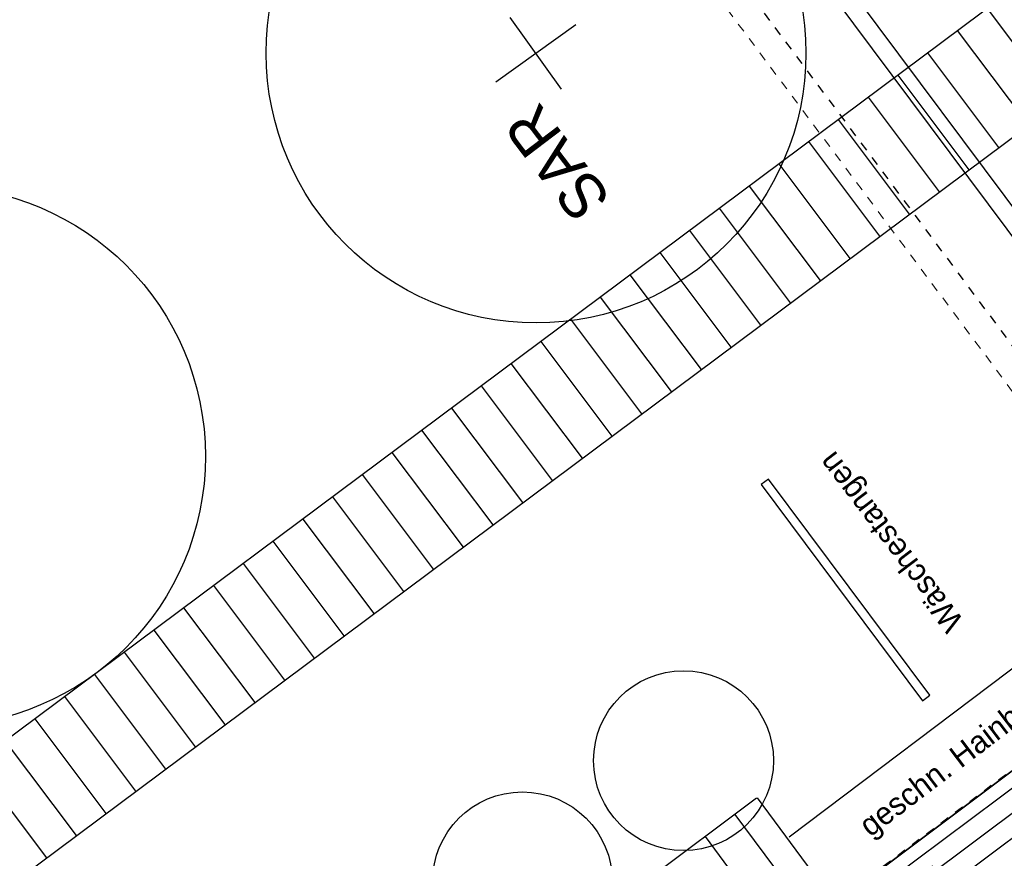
# Model space of a CAD drawing. Header units: metres. Extents: x 2 to 485, y 6 to 594.
# Tile 67 of 176: x 246 to 257, y 239 to 249. Entities that reach past the tile are written whole.
import ezdxf

# ---------------------------------------------------------------- set-up
doc = ezdxf.new("R2010")
doc.units = ezdxf.units.M
doc.header["$LTSCALE"] = 0.0125
for name, pattern in [('237-14_Züricher Str._GL_3_RW_2014-11-28_bea$0$STRICHPUNKT2', [12.7, 6.35, -3.175, 0, -3.175]), ('260241_A_bea$0$GESTRICHELT', [0.4, 0.2, -0.2]), ('GEWOFAG_Hof 3_141022_Grundriss_bea$0$AUSGEZOGEN', [0]), ('GEWOFAG_Hof 3_141022_Grundriss_bea$0$VERDECKT2_S2', [0.15, 0.1, -0.05])]:
    doc.linetypes.add(name, pattern=pattern)
for name, color, linetype in [('237-14_Züricher Str._GL_3_RW_2014-11-28_bea$0$_GRU_Drainage', 54, '237-14_Züricher Str._GL_3_RW_2014-11-28_bea$0$STRICHPUNKT2'), ('237-14_Züricher Str._GL_3_RW_2014-11-28_bea$0$_GRU_Medien', 230, 'Continuous'), ('260241_A_bea$0$B10_GEBAEUDE', 1, 'Continuous'), ('f_baum', 3, 'Continuous'), ('f_einfassung', 51, 'Continuous'), ('f_schraff', 251, 'Continuous'), ('f_spiel', 2, 'Continuous'), ('f_text_100', 7, 'Continuous'), ('f_weg', 2, 'Continuous')]:
    doc.layers.add(name, color=color, linetype=linetype)
doc.layers.add('GEWOFAG_Hof 3_141022_Grundriss_bea$0$STANDARD', color=7, linetype='GEWOFAG_Hof 3_141022_Grundriss_bea$0$AUSGEZOGEN', lineweight=13)

msp = doc.modelspace()

# ---------------------------------------------------------------- linework, layer by layer
at = {"layer": '237-14_Züricher Str._GL_3_RW_2014-11-28_bea$0$_GRU_Drainage', "ltscale": 0.05}
msp.add_line((237.683, 271.007), (262.5, 237.745), dxfattribs=at)
at = {"layer": '237-14_Züricher Str._GL_3_RW_2014-11-28_bea$0$_GRU_Medien'}
for p, q in [((261.345, 240.511), (251.632, 253.528)), ((261.625, 240.47), (251.912, 253.488))]:
    msp.add_line(p, q, dxfattribs=at)
at = {"layer": '260241_A_bea$0$B10_GEBAEUDE', "color": 7, "linetype": '260241_A_bea$0$GESTRICHELT'}
msp.add_line((254.191, 238.164), (263.682, 245.269), dxfattribs=at)
at = {"layer": 'f_baum', "ltscale": 0.5}
for p, q in [((252.055, 247.882), (251.485, 248.678)), ((251.325, 247.961), (252.215, 248.599))]:
    msp.add_line(p, q, dxfattribs=at)
at = {"layer": 'f_baum'}
msp.add_line((254.587, 239.57), (262.541, 245.57), dxfattribs=at)
at = {"layer": 'f_baum', "ltscale": 0.5}
for centre in [(251.771, 248.281), (245.095, 243.799)]:
    msp.add_circle(centre, 3, dxfattribs=at)
at = {"layer": 'f_baum'}
for centre in [(253.411, 240.416), (251.62, 239.068)]:
    msp.add_circle(centre, 1, dxfattribs=at)
at = {"layer": 'f_einfassung'}
msp.add_line((255.178, 238.889), (263.071, 244.813), dxfattribs=at)
at = {"layer": 'f_schraff', "linetype": 'Continuous'}
for p, q in [((257.58, 247.726), (256.79, 248.778)), ((257.249, 247.479), (256.459, 248.531)), ((256.918, 247.232), (256.128, 248.284)), ((256.587, 246.985), (255.797, 248.037)), ((256.256, 246.739), (255.466, 247.79)), ((255.925, 246.492), (255.135, 247.544)), ((255.595, 246.245), (254.804, 247.297)), ((255.264, 245.998), (254.474, 247.05)), ((254.933, 245.752), (254.143, 246.803)), ((254.602, 245.505), (253.812, 246.557)), ((254.271, 245.258), (253.481, 246.31)), ((253.94, 245.011), (253.15, 246.063)), ((253.609, 244.764), (252.819, 245.816)), ((253.279, 244.518), (252.488, 245.569)), ((252.948, 244.271), (252.158, 245.323)), ((252.617, 244.024), (251.827, 245.076)), ((252.286, 243.777), (251.496, 244.829)), ((251.955, 243.531), (251.165, 244.582)), ((251.624, 243.284), (250.834, 244.336)), ((251.293, 243.037), (250.503, 244.089)), ((250.963, 242.79), (250.172, 243.842)), ((250.632, 242.543), (249.842, 243.595)), ((261.506, 243.42), (255.306, 238.794)), ((250.301, 242.297), (249.511, 243.349)), ((261.639, 243.241), (255.439, 238.616)), ((249.97, 242.05), (249.18, 243.102)), ((261.772, 243.063), (255.572, 238.437)), ((249.639, 241.803), (248.849, 242.855)), ((249.308, 241.556), (248.518, 242.608)), ((248.977, 241.31), (248.187, 242.361)), ((248.647, 241.063), (247.856, 242.115)), ((248.316, 240.816), (247.526, 241.868)), ((247.985, 240.569), (247.195, 241.621)), ((247.654, 240.322), (246.864, 241.374)), ((247.323, 240.076), (246.533, 241.128)), ((246.992, 239.829), (246.202, 240.881)), ((246.661, 239.582), (245.871, 240.634)), ((246.331, 239.335), (245.54, 240.387)), ((253.981, 239.818), (256.374, 236.612)), ((253.65, 239.571), (256.043, 236.365))]:
    msp.add_line(p, q, dxfattribs=at)
at = {"layer": 'f_spiel'}
for p, q in [((254.354, 243.546), (254.273, 243.486)), ((254.273, 243.486), (256.068, 241.082)), ((256.148, 241.142), (254.354, 243.546)), ((256.068, 241.082), (256.148, 241.142))]:
    msp.add_line(p, q, dxfattribs=at)
at = {"layer": 'f_weg'}
for p, q in [((271.528, 251.137), (255.203, 238.908)), ((259.545, 250.833), (238.905, 235.439)), ((258.28, 248.243), (239.683, 234.377)), ((254.222, 239.998), (242.189, 231.019)), ((254.229, 240.003), (258.073, 234.81))]:
    msp.add_line(p, q, dxfattribs=at)
at = {"layer": 'GEWOFAG_Hof 3_141022_Grundriss_bea$0$STANDARD', "color": 7, "linetype": 'GEWOFAG_Hof 3_141022_Grundriss_bea$0$VERDECKT2_S2', "lineweight": 18}
msp.add_line((237.158, 271.208), (262.254, 237.568), dxfattribs=at)

# ---------------------------------------------------------------- texts
at = {"layer": 'f_text_100'}
for s, height, rotation, p in [('SAR', 0.5, 127.224, (252.62, 246.664)), ('Wäschestangen', 0.25, 127.224, (256.539, 241.965)), ('geschn. Hainbuchenhecke', 0.25, 37.224, (255.487, 239.559)), ('Drainpflaster', 0.25, 127.224, (257.291, 237.791))]:
    msp.add_text(s, height=height, rotation=rotation, dxfattribs=at).set_placement(p)

doc.saveas('drawing.dxf')
